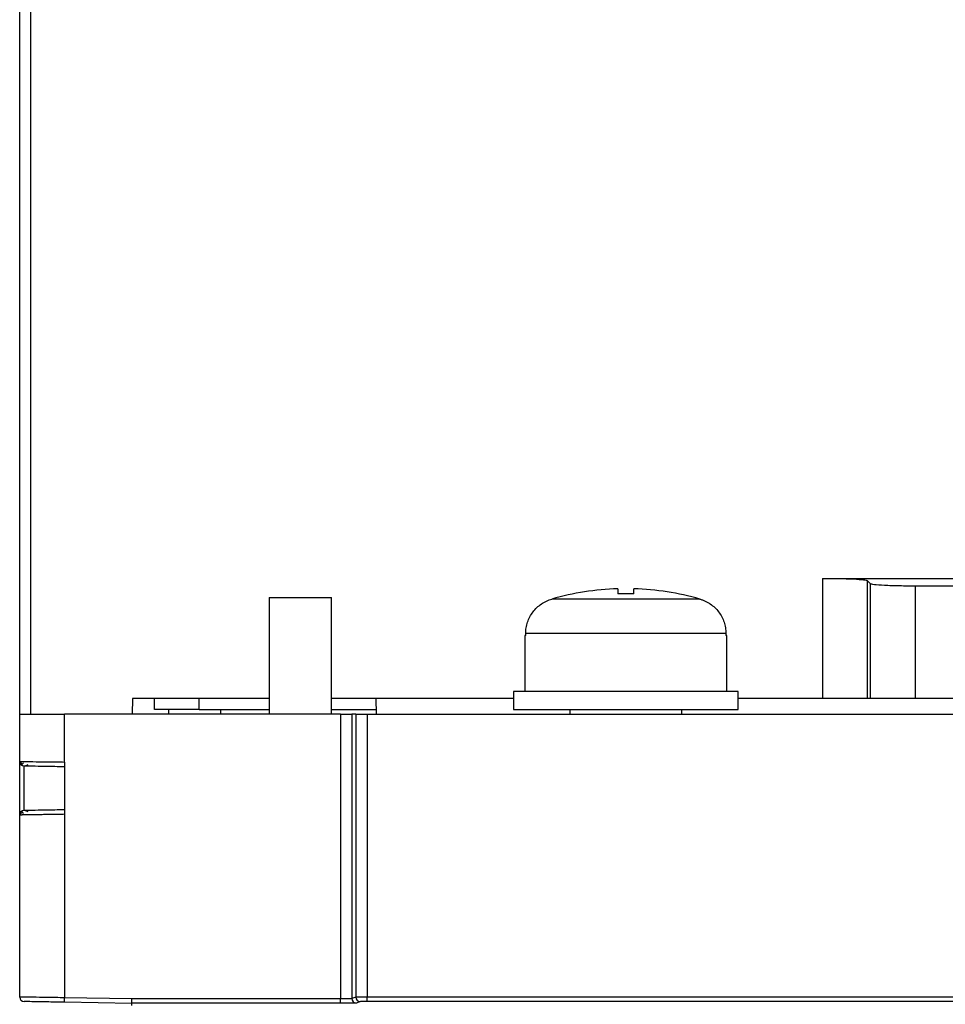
# Model space of a CAD drawing. Header units: inches. Extents: x -22 to 93, y -202 to -47.
# Tile 3 of 10: x -22 to 19, y -146 to -102. Entities that reach past the tile are written whole.
import ezdxf

# ---------------------------------------------------------------- set-up
doc = ezdxf.new("R2010")
doc.units = ezdxf.units.IN
doc.header["$MEASUREMENT"] = 0

# ---------------------------------------------------------------- blocks, each defined once
blk = doc.blocks.new('block 8')
at = {"color": 7, "lineweight": 25}
blk.add_lwpolyline([(9.892, -132.694), (9.892, -131.894)], dxfattribs=at)
blk = doc.blocks.new('block 9')
at = {"color": 7, "lineweight": 25}
blk.add_lwpolyline([(-0.109, -131.894), (-0.109, -132.694)], dxfattribs=at)
blk = doc.blocks.new('block 14')
at = {"color": 7, "lineweight": 25}
blk.add_lwpolyline([(0.392, -129.394), (0.392, -131.894)], dxfattribs=at)
blk = doc.blocks.new('block 15')
at = {"color": 7, "lineweight": 25}
blk.add_lwpolyline([(9.392, -131.894), (9.392, -129.394)], dxfattribs=at)
blk = doc.blocks.new('block 16')
at = {"color": 7, "lineweight": 25}
blk.add_open_spline([(-22.069, -134.993), (-22.069, -135.005), (-22.069, -135.018), (-22.067, -135.03), (-22.065, -135.043), (-22.062, -135.056), (-22.057, -135.068), (-22.053, -135.081), (-22.047, -135.093), (-22.039, -135.105), (-22.032, -135.116), (-22.023, -135.127), (-22.014, -135.138)], degree=3, knots=[0, 0, 0, 0, 1, 1, 1, 2, 2, 2, 3, 3, 3, 4, 4, 4, 4], dxfattribs=at)
blk = doc.blocks.new('block 17')
at = {"color": 7, "lineweight": 25}
blk.add_open_spline([(-21.874, -135.198), (-21.869, -135.196), (-21.865, -135.194), (-21.841, -135.186), (-21.815, -135.176), (-21.77, -135.159), (-21.724, -135.143)], degree=3, knots=[0, 0, 0, 0, 1, 1, 1, 2, 2, 2, 2], dxfattribs=at)
blk = doc.blocks.new('block 18')
at = {"color": 7, "lineweight": 25}
blk.add_open_spline([(-21.943, -135.07), (-21.976, -135.094), (-22.008, -135.118), (-22.015, -135.137), (-22.021, -135.156), (-22.003, -135.169), (-21.985, -135.182)], degree=3, knots=[0, 0, 0, 0, 1, 1, 1, 2, 2, 2, 2], dxfattribs=at)
blk = doc.blocks.new('block 25')
at = {"color": 7, "lineweight": 25}
blk.add_open_spline([(-21.994, -137.21), (-22.009, -137.222), (-22.025, -137.235), (-22.017, -137.251), (-22.01, -137.267), (-21.977, -137.288), (-21.945, -137.308)], degree=3, knots=[0, 0, 0, 0, 1, 1, 1, 2, 2, 2, 2], dxfattribs=at)
blk = doc.blocks.new('block 26')
at = {"color": 7, "lineweight": 25}
blk.add_open_spline([(-21.731, -137.246), (-21.781, -137.231), (-21.831, -137.215), (-21.852, -137.207), (-21.868, -137.201), (-21.869, -137.197), (-21.869, -137.195)], degree=3, knots=[0, 0, 0, 0, 1, 1, 1, 2, 2, 2, 2], dxfattribs=at)
blk = doc.blocks.new('block 27')
at = {"color": 7, "lineweight": 25}
blk.add_open_spline([(-22.015, -137.251), (-22.03, -137.27), (-22.045, -137.29), (-22.055, -137.312), (-22.061, -137.324), (-22.065, -137.338), (-22.067, -137.351), (-22.07, -137.366), (-22.071, -137.381), (-22.071, -137.396)], degree=3, knots=[0, 0, 0, 0, 1, 1, 1, 2, 2, 2, 3, 3, 3, 3], dxfattribs=at)
blk = doc.blocks.new('block 32')
at = {"color": 7, "lineweight": 25}
blk.add_lwpolyline([(2.392, -132.694), (2.392, -132.894)], dxfattribs=at)
blk = doc.blocks.new('block 33')
at = {"color": 7, "lineweight": 25}
blk.add_lwpolyline([(7.391, -132.894), (7.391, -132.694)], dxfattribs=at)
blk = doc.blocks.new('block 36')
at = {"color": 7, "lineweight": 25}
blk.add_lwpolyline([(-11, -127.694), (-11, -132.894)], dxfattribs=at)
blk = doc.blocks.new('block 37')
at = {"color": 7, "lineweight": 25}
blk.add_lwpolyline([(-8.217, -132.894), (-8.217, -127.694)], dxfattribs=at)
blk = doc.blocks.new('block 51')
at = {"color": 7, "lineweight": 25}
blk.add_lwpolyline([(77.417, -145.698), (-6.634, -145.698)], dxfattribs=at)
blk = doc.blocks.new('block 52')
at = {"color": 7, "lineweight": 25}
blk.add_lwpolyline([(-6.634, -145.698), (-6.634, -145.498)], dxfattribs=at)
blk = doc.blocks.new('block 53')
at = {"color": 7, "lineweight": 25}
blk.add_lwpolyline([(77.417, -145.498), (-6.634, -145.498)], dxfattribs=at)
blk = doc.blocks.new('block 59')
at = {"color": 7, "lineweight": 25}
blk.add_lwpolyline([(-6.634, -132.894), (-6.634, -145.498)], dxfattribs=at)
blk = doc.blocks.new('block 60')
at = {"color": 7, "lineweight": 25}
blk.add_lwpolyline([(-6.634, -132.894), (77.417, -132.894)], dxfattribs=at)
blk = doc.blocks.new('block 61')
at = {"color": 7, "lineweight": 25}
blk.add_open_spline([(-6.634, -145.498), (-6.76, -145.497), (-6.886, -145.497), (-6.978, -145.498), (-7.07, -145.499), (-7.127, -145.501), (-7.133, -145.503)], degree=3, knots=[0, 0, 0, 0, 1, 1, 1, 2, 2, 2, 2], dxfattribs=at)
blk = doc.blocks.new('block 62')
at = {"color": 7, "lineweight": 25}
blk.add_lwpolyline([(-7.133, -132.894), (-7.133, -145.503)], dxfattribs=at)
blk = doc.blocks.new('block 63')
at = {"color": 7, "lineweight": 25}
blk.add_lwpolyline([(-7.133, -132.894), (-6.634, -132.894)], dxfattribs=at)
blk = doc.blocks.new('block 118')
at = {"color": 7, "lineweight": 25}
blk.add_open_spline([(-6.634, -145.698), (-6.692, -145.698), (-6.748, -145.698), (-6.807, -145.699), (-6.836, -145.699), (-6.865, -145.699), (-6.889, -145.7), (-6.913, -145.701), (-6.931, -145.702), (-6.934, -145.702)], degree=3, knots=[0, 0, 0, 0, 1, 1, 1, 2, 2, 2, 3, 3, 3, 3], dxfattribs=at)
blk = doc.blocks.new('block 119')
at = {"color": 7, "lineweight": 25}
blk.add_open_spline([(-7.133, -145.503), (-7.133, -145.613), (-7.044, -145.702), (-6.934, -145.702)], degree=3, dxfattribs=at)
blk = doc.blocks.new('block 180')
at = {"color": 7, "lineweight": 25}
blk.add_lwpolyline([(-7.819, -145.776), (-17.109, -145.776)], dxfattribs=at)
blk = doc.blocks.new('block 181')
at = {"color": 7, "lineweight": 25}
blk.add_open_spline([(-7.406, -145.774), (-7.409, -145.774), (-7.413, -145.774), (-7.417, -145.774), (-7.466, -145.775), (-7.528, -145.775), (-7.591, -145.775), (-7.666, -145.776), (-7.742, -145.776), (-7.819, -145.776)], degree=3, knots=[0, 0, 0, 0, 1, 1, 1, 2, 2, 2, 3, 3, 3, 3], dxfattribs=at)
blk = doc.blocks.new('block 182')
at = {"color": 7, "lineweight": 25}
blk.add_lwpolyline([(-6.934, -145.702), (-7.12, -145.764)], dxfattribs=at)
blk = doc.blocks.new('block 191')
at = {"color": 7, "lineweight": 25}
blk.add_lwpolyline([(-17.109, -145.869), (-17.109, -145.781)], dxfattribs=at)
blk = doc.blocks.new('block 192')
at = {"color": 7, "lineweight": 25}
blk.add_lwpolyline([(-17.109, -145.781), (-17.109, -145.781)], dxfattribs=at)
blk = doc.blocks.new('block 197')
at = {"color": 7, "lineweight": 25}
blk.add_open_spline([(-7.319, -145.565), (-7.319, -145.675), (-7.23, -145.764), (-7.12, -145.764)], degree=3, dxfattribs=at)
blk = doc.blocks.new('block 198')
at = {"color": 7, "lineweight": 25}
blk.add_lwpolyline([(-7.133, -145.503), (-7.319, -145.565)], dxfattribs=at)
blk = doc.blocks.new('block 199')
at = {"color": 7, "lineweight": 25}
blk.add_lwpolyline([(-7.319, -132.894), (-7.319, -145.565)], dxfattribs=at)
blk = doc.blocks.new('block 200')
at = {"color": 7, "lineweight": 25}
blk.add_lwpolyline([(-7.133, -132.894), (-7.319, -132.894)], dxfattribs=at)
blk = doc.blocks.new('block 245')
at = {"color": 7, "lineweight": 25}
blk.add_lwpolyline([(-0.109, -132.694), (9.892, -132.694)], dxfattribs=at)
blk = doc.blocks.new('block 246')
at = {"color": 7, "lineweight": 25}
blk.add_lwpolyline([(9.892, -131.894), (-0.109, -131.894)], dxfattribs=at)
blk = doc.blocks.new('block 257')
at = {"color": 7, "lineweight": 25}
blk.add_lwpolyline([(0.432, -129.394), (0.392, -129.394)], dxfattribs=at)
blk = doc.blocks.new('block 258')
at = {"color": 7, "lineweight": 25}
blk.add_lwpolyline([(0.432, -129.394), (0.432, -129.307)], dxfattribs=at)
blk = doc.blocks.new('block 259')
at = {"color": 7, "lineweight": 25}
blk.add_lwpolyline([(9.351, -129.307), (0.432, -129.307)], dxfattribs=at)
blk = doc.blocks.new('block 260')
at = {"color": 7, "lineweight": 25}
blk.add_lwpolyline([(9.351, -129.307), (9.351, -129.394)], dxfattribs=at)
blk = doc.blocks.new('block 261')
at = {"color": 7, "lineweight": 25}
blk.add_lwpolyline([(9.392, -129.394), (9.351, -129.394)], dxfattribs=at)
blk = doc.blocks.new('block 268')
at = {"color": 7, "lineweight": 25}
blk.add_open_spline([(0.432, -129.307), (0.433, -129.263), (0.434, -129.22), (0.437, -129.177), (0.44, -129.134), (0.446, -129.092), (0.453, -129.049), (0.46, -129.007), (0.468, -128.965), (0.479, -128.923), (0.489, -128.881), (0.502, -128.839), (0.515, -128.798), (0.543, -128.717), (0.577, -128.637), (0.618, -128.561), (0.658, -128.485), (0.705, -128.412), (0.758, -128.343), (0.81, -128.275), (0.867, -128.211), (0.929, -128.151), (0.992, -128.092), (1.06, -128.038), (1.132, -127.989), (1.203, -127.94), (1.278, -127.896), (1.356, -127.861), (1.435, -127.825), (1.517, -127.798), (1.6, -127.77)], degree=3, knots=[0, 0, 0, 0, 1, 1, 1, 2, 2, 2, 3, 3, 3, 4, 4, 4, 5, 5, 5, 6, 6, 6, 7, 7, 7, 8, 8, 8, 9, 9, 9, 10, 10, 10, 10], dxfattribs=at)
blk = doc.blocks.new('block 269')
at = {"color": 7, "lineweight": 25}
blk.add_lwpolyline([(8.183, -127.77), (1.6, -127.77)], dxfattribs=at)
blk = doc.blocks.new('block 270')
at = {"color": 7, "lineweight": 25}
blk.add_open_spline([(8.183, -127.77), (8.225, -127.783), (8.266, -127.796), (8.307, -127.811), (8.347, -127.825), (8.387, -127.842), (8.426, -127.861), (8.465, -127.879), (8.503, -127.898), (8.54, -127.92), (8.578, -127.941), (8.615, -127.964), (8.65, -127.988), (8.722, -128.037), (8.789, -128.091), (8.852, -128.15), (8.915, -128.209), (8.972, -128.274), (9.025, -128.342), (9.077, -128.411), (9.124, -128.483), (9.164, -128.559), (9.205, -128.635), (9.239, -128.715), (9.267, -128.797), (9.295, -128.879), (9.317, -128.963), (9.33, -129.048), (9.343, -129.134), (9.347, -129.22), (9.351, -129.307)], degree=3, knots=[0, 0, 0, 0, 1, 1, 1, 2, 2, 2, 3, 3, 3, 4, 4, 4, 5, 5, 5, 6, 6, 6, 7, 7, 7, 8, 8, 8, 9, 9, 9, 10, 10, 10, 10], dxfattribs=at)
blk = doc.blocks.new('block 271')
at = {"color": 7, "lineweight": 25}
blk.add_lwpolyline([(-7.819, -145.776), (-7.819, -145.576)], dxfattribs=at)
blk = doc.blocks.new('block 272')
at = {"color": 7, "lineweight": 25}
blk.add_open_spline([(-7.319, -145.565), (-7.326, -145.568), (-7.383, -145.571), (-7.475, -145.573), (-7.566, -145.575), (-7.692, -145.576), (-7.819, -145.576)], degree=3, knots=[0, 0, 0, 0, 1, 1, 1, 2, 2, 2, 2], dxfattribs=at)
blk = doc.blocks.new('block 277')
at = {"color": 7, "lineweight": 25}
blk.add_lwpolyline([(-7.819, -132.894), (-7.819, -145.576)], dxfattribs=at)
blk = doc.blocks.new('block 278')
at = {"color": 7, "lineweight": 25}
blk.add_lwpolyline([(-7.819, -132.894), (-7.319, -132.894)], dxfattribs=at)
blk = doc.blocks.new('block 289')
at = {"color": 7, "lineweight": 25}
blk.add_lwpolyline([(4.532, -127.315), (4.532, -127.542)], dxfattribs=at)
blk = doc.blocks.new('block 290')
at = {"color": 7, "lineweight": 25}
blk.add_open_spline([(5.252, -127.542), (5.012, -127.535), (4.771, -127.535), (4.532, -127.542)], degree=3, dxfattribs=at)
blk = doc.blocks.new('block 291')
at = {"color": 7, "lineweight": 25}
blk.add_lwpolyline([(5.252, -127.542), (5.252, -127.315)], dxfattribs=at)
blk = doc.blocks.new('block 292')
at = {"color": 7, "lineweight": 25}
blk.add_open_spline([(8.183, -127.77), (7.229, -127.497), (6.244, -127.345), (5.252, -127.315)], degree=3, dxfattribs=at)
blk = doc.blocks.new('block 293')
at = {"color": 7, "lineweight": 25}
blk.add_open_spline([(4.532, -127.315), (3.539, -127.345), (2.554, -127.497), (1.6, -127.77)], degree=3, dxfattribs=at)
blk = doc.blocks.new('block 303')
at = {"color": 7, "lineweight": 25}
blk.add_open_spline([(-22.109, -134.998), (-22.109, -135), (-22.056, -135.003), (-21.956, -135.005), (-21.856, -135.008), (-21.708, -135.011), (-21.523, -135.013), (-21.338, -135.016), (-21.116, -135.018), (-20.874, -135.021), (-20.632, -135.024), (-20.37, -135.026), (-20.109, -135.029)], degree=3, knots=[0, 0, 0, 0, 1, 1, 1, 2, 2, 2, 3, 3, 3, 4, 4, 4, 4], dxfattribs=at)
blk = doc.blocks.new('block 304')
at = {"color": 7, "lineweight": 25}
blk.add_lwpolyline([(-22.109, -134.998), (-22.109, -132.894)], dxfattribs=at)
blk = doc.blocks.new('block 305')
at = {"color": 7, "lineweight": 25}
blk.add_lwpolyline([(-20.109, -135.029), (-20.109, -132.894)], dxfattribs=at)
blk = doc.blocks.new('block 306')
at = {"color": 7, "lineweight": 25}
blk.add_lwpolyline([(-22.109, -132.894), (-20.109, -132.894)], dxfattribs=at)
blk = doc.blocks.new('block 307')
at = {"color": 7, "lineweight": 25}
blk.add_lwpolyline([(-20.109, -135.029), (-20.109, -137.359)], dxfattribs=at)
blk = doc.blocks.new('block 308')
at = {"color": 7, "lineweight": 25}
blk.add_lwpolyline([(-7.819, -145.576), (-17.107, -145.579)], dxfattribs=at)
blk = doc.blocks.new('block 309')
at = {"color": 7, "lineweight": 25}
blk.add_lwpolyline([(-17.107, -145.579), (-20.109, -145.529)], dxfattribs=at)
blk = doc.blocks.new('block 310')
at = {"color": 7, "lineweight": 25}
blk.add_lwpolyline([(-20.109, -137.359), (-20.109, -145.529)], dxfattribs=at)
blk = doc.blocks.new('block 311')
at = {"color": 7, "lineweight": 25}
blk.add_lwpolyline([(-7.819, -132.894), (-20.109, -132.894)], dxfattribs=at)
blk = doc.blocks.new('block 320')
at = {"color": 7, "lineweight": 25}
blk.add_lwpolyline([(-17.109, -145.781), (-20.112, -145.729)], dxfattribs=at)
blk = doc.blocks.new('block 321')
at = {"color": 7, "lineweight": 25}
blk.add_lwpolyline([(-20.112, -145.729), (-20.109, -145.529)], dxfattribs=at)
blk = doc.blocks.new('block 322')
at = {"color": 7, "lineweight": 25}
blk.add_open_spline([(-17.109, -145.781), (-17.109, -145.781), (-17.109, -145.759), (-17.109, -145.722), (-17.108, -145.684), (-17.107, -145.631), (-17.107, -145.579)], degree=3, knots=[0, 0, 0, 0, 1, 1, 1, 2, 2, 2, 2], dxfattribs=at)
blk = doc.blocks.new('block 323')
at = {"color": 7, "lineweight": 25}
blk.add_open_spline([(-20.109, -137.359), (-20.154, -137.36), (-20.2, -137.361), (-20.245, -137.361), (-20.29, -137.362), (-20.335, -137.363), (-20.379, -137.364), (-20.423, -137.364), (-20.467, -137.365), (-20.51, -137.366), (-20.553, -137.366), (-20.595, -137.367), (-20.637, -137.367), (-20.679, -137.368), (-20.72, -137.369), (-20.76, -137.369), (-20.8, -137.37), (-20.84, -137.37), (-20.879, -137.371), (-20.917, -137.371), (-20.955, -137.372), (-20.992, -137.372), (-21.029, -137.373), (-21.065, -137.374), (-21.101, -137.374), (-21.135, -137.375), (-21.17, -137.375), (-21.204, -137.376), (-21.237, -137.376), (-21.269, -137.377), (-21.301, -137.377), (-21.332, -137.378), (-21.362, -137.378), (-21.392, -137.379), (-21.421, -137.379), (-21.45, -137.379), (-21.478, -137.38), (-21.505, -137.38), (-21.532, -137.381), (-21.558, -137.381), (-21.583, -137.381), (-21.607, -137.382), (-21.631, -137.382), (-21.655, -137.383), (-21.677, -137.383), (-21.699, -137.384), (-21.721, -137.384), (-21.741, -137.384), (-21.761, -137.385), (-21.781, -137.385), (-21.8, -137.385), (-21.818, -137.385), (-21.836, -137.386), (-21.852, -137.386), (-21.869, -137.386), (-21.884, -137.387), (-21.9, -137.387), (-21.914, -137.387), (-21.928, -137.387), (-21.941, -137.387), (-21.954, -137.388), (-21.966, -137.388), (-21.978, -137.388), (-21.989, -137.388), (-22, -137.388), (-22.01, -137.389), (-22.019, -137.389), (-22.028, -137.389), (-22.036, -137.389), (-22.044, -137.389), (-22.052, -137.389), (-22.058, -137.39), (-22.065, -137.39), (-22.071, -137.39), (-22.076, -137.39), (-22.081, -137.39), (-22.086, -137.39), (-22.09, -137.39), (-22.093, -137.39), (-22.097, -137.39), (-22.1, -137.39), (-22.102, -137.39), (-22.104, -137.391), (-22.106, -137.391), (-22.107, -137.391)], degree=3, knots=[0, 0, 0, 0, 1, 1, 1, 2, 2, 2, 3, 3, 3, 4, 4, 4, 5, 5, 5, 6, 6, 6, 7, 7, 7, 8, 8, 8, 9, 9, 9, 10, 10, 10, 11, 11, 11, 12, 12, 12, 13, 13, 13, 14, 14, 14, 15, 15, 15, 16, 16, 16, 17, 17, 17, 18, 18, 18, 19, 19, 19, 20, 20, 20, 21, 21, 21, 22, 22, 22, 23, 23, 23, 24, 24, 24, 25, 25, 25, 26, 26, 26, 27, 27, 27, 28, 28, 28, 28], dxfattribs=at)
blk = doc.blocks.new('block 324')
at = {"color": 7, "lineweight": 25}
blk.add_open_spline([(-20.109, -145.529), (-20.37, -145.525), (-20.633, -145.52), (-20.875, -145.517), (-21.117, -145.513), (-21.338, -145.509), (-21.523, -145.506), (-21.708, -145.503), (-21.856, -145.501), (-21.956, -145.499), (-22.056, -145.498), (-22.108, -145.497), (-22.109, -145.498)], degree=3, knots=[0, 0, 0, 0, 1, 1, 1, 2, 2, 2, 3, 3, 3, 4, 4, 4, 4], dxfattribs=at)
blk = doc.blocks.new('block 325')
at = {"color": 7, "lineweight": 25}
blk.add_lwpolyline([(-22.109, -145.498), (-22.109, -137.391)], dxfattribs=at)
blk = doc.blocks.new('block 332')
at = {"color": 7, "lineweight": 25}
blk.add_open_spline([(-21.912, -135.198), (-21.912, -135.198), (-21.89, -135.198), (-21.833, -135.199), (-21.776, -135.2), (-21.684, -135.202), (-21.54, -135.204), (-21.397, -135.207), (-21.2, -135.21), (-20.95, -135.214), (-20.825, -135.217), (-20.688, -135.219), (-20.548, -135.221), (-20.408, -135.224), (-20.262, -135.227), (-20.109, -135.229)], degree=3, knots=[0, 0, 0, 0, 1, 1, 1, 2, 2, 2, 3, 3, 3, 4, 4, 4, 5, 5, 5, 5], dxfattribs=at)
blk = doc.blocks.new('block 333')
at = {"color": 7, "lineweight": 25}
blk.add_open_spline([(-22.109, -134.998), (-22.109, -135.107), (-22.021, -135.196), (-21.912, -135.198)], degree=3, dxfattribs=at)
blk = doc.blocks.new('block 338')
at = {"color": 7, "lineweight": 25}
blk.add_open_spline([(-20.112, -145.729), (-20.256, -145.727), (-20.392, -145.724), (-20.523, -145.722), (-20.654, -145.72), (-20.78, -145.717), (-20.897, -145.715), (-21.015, -145.713), (-21.123, -145.711), (-21.218, -145.71), (-21.313, -145.708), (-21.395, -145.707), (-21.467, -145.705), (-21.61, -145.703), (-21.712, -145.701), (-21.787, -145.7), (-21.825, -145.699), (-21.855, -145.699), (-21.877, -145.698), (-21.899, -145.698), (-21.912, -145.698), (-21.912, -145.698)], degree=3, knots=[0, 0, 0, 0, 1, 1, 1, 2, 2, 2, 3, 3, 3, 4, 4, 4, 5, 5, 5, 6, 6, 6, 7, 7, 7, 7], dxfattribs=at)
blk = doc.blocks.new('block 339')
at = {"color": 7, "lineweight": 25}
blk.add_open_spline([(-22.109, -145.498), (-22.109, -145.607), (-22.021, -145.696), (-21.912, -145.698)], degree=3, dxfattribs=at)
blk = doc.blocks.new('block 342')
at = {"color": 7, "lineweight": 25}
blk.add_open_spline([(-21.912, -137.191), (-22.021, -137.193), (-22.109, -137.282), (-22.109, -137.391)], degree=3, dxfattribs=at)
blk = doc.blocks.new('block 343')
at = {"color": 7, "lineweight": 25}
blk.add_open_spline([(-20.109, -137.159), (-20.261, -137.162), (-20.407, -137.164), (-20.547, -137.167), (-20.687, -137.169), (-20.824, -137.172), (-20.949, -137.174), (-21.2, -137.178), (-21.397, -137.182), (-21.54, -137.184), (-21.684, -137.187), (-21.776, -137.189), (-21.833, -137.189), (-21.89, -137.19), (-21.912, -137.191), (-21.912, -137.191)], degree=3, knots=[0, 0, 0, 0, 1, 1, 1, 2, 2, 2, 3, 3, 3, 4, 4, 4, 5, 5, 5, 5], dxfattribs=at)
blk = doc.blocks.new('block 353')
at = {"color": 7, "lineweight": 25}
blk.add_lwpolyline([(22.994, -127.194), (17.789, -127.194)], dxfattribs=at)
blk = doc.blocks.new('block 354')
at = {"color": 7, "lineweight": 25}
blk.add_open_spline([(17.789, -127.194), (17.56, -127.194), (17.314, -127.192), (17.075, -127.187), (16.836, -127.183), (16.606, -127.175), (16.413, -127.165), (16.22, -127.156), (16.065, -127.144), (15.961, -127.132), (15.858, -127.12), (15.804, -127.107), (15.792, -127.095)], degree=3, knots=[0, 0, 0, 0, 1, 1, 1, 2, 2, 2, 3, 3, 3, 4, 4, 4, 4], dxfattribs=at)
blk = doc.blocks.new('block 355')
at = {"color": 7, "lineweight": 25}
blk.add_lwpolyline([(15.792, -127.095), (15.645, -126.948)], dxfattribs=at)
blk = doc.blocks.new('block 356')
at = {"color": 7, "lineweight": 25}
blk.add_open_spline([(13.648, -126.848), (13.877, -126.848), (14.124, -126.85), (14.362, -126.855), (14.601, -126.86), (14.831, -126.867), (15.024, -126.877), (15.217, -126.887), (15.372, -126.898), (15.476, -126.91), (15.579, -126.923), (15.633, -126.936), (15.645, -126.948)], degree=3, knots=[0, 0, 0, 0, 1, 1, 1, 2, 2, 2, 3, 3, 3, 4, 4, 4, 4], dxfattribs=at)
blk = doc.blocks.new('block 357')
at = {"color": 7, "lineweight": 25}
blk.add_lwpolyline([(13.648, -126.848), (27.135, -126.848)], dxfattribs=at)
blk = doc.blocks.new('block 369')
at = {"color": 7, "lineweight": 25}
blk.add_lwpolyline([(17.789, -132.194), (17.789, -127.194)], dxfattribs=at)
blk = doc.blocks.new('block 370')
at = {"color": 7, "lineweight": 25}
blk.add_lwpolyline([(17.789, -132.194), (15.792, -132.194)], dxfattribs=at)
blk = doc.blocks.new('block 371')
at = {"color": 7, "lineweight": 25}
blk.add_lwpolyline([(15.792, -132.194), (15.792, -127.095)], dxfattribs=at)
blk = doc.blocks.new('block 372')
at = {"color": 7, "lineweight": 25}
blk.add_lwpolyline([(22.994, -132.194), (17.789, -132.194)], dxfattribs=at)
blk = doc.blocks.new('block 424')
at = {"color": 7, "lineweight": 25}
blk.add_lwpolyline([(-11, -127.694), (-8.217, -127.694)], dxfattribs=at)
blk = doc.blocks.new('block 429')
at = {"color": 7, "lineweight": 25}
blk.add_lwpolyline([(15.645, -126.948), (15.645, -132.194)], dxfattribs=at)
blk = doc.blocks.new('block 430')
at = {"color": 7, "lineweight": 25}
blk.add_lwpolyline([(15.792, -132.194), (15.645, -132.194)], dxfattribs=at)
blk = doc.blocks.new('block 448')
at = {"color": 7, "lineweight": 25}
blk.add_lwpolyline([(13.648, -126.848), (13.648, -132.194)], dxfattribs=at)
blk = doc.blocks.new('block 449')
at = {"color": 7, "lineweight": 25}
blk.add_lwpolyline([(15.645, -132.194), (13.648, -132.194)], dxfattribs=at)
blk = doc.blocks.new('block 484')
at = {"color": 7, "lineweight": 25}
blk.add_lwpolyline([(-17.086, -132.194), (-17.098, -132.894)], dxfattribs=at)
blk = doc.blocks.new('block 502')
at = {"color": 7, "lineweight": 25}
blk.add_lwpolyline([(13.648, -132.194), (9.892, -132.194)], dxfattribs=at)
blk = doc.blocks.new('block 503')
at = {"color": 7, "lineweight": 25}
blk.add_lwpolyline([(-0.109, -132.194), (-8.217, -132.194)], dxfattribs=at)
blk = doc.blocks.new('block 504')
at = {"color": 7, "lineweight": 25}
blk.add_lwpolyline([(-11, -132.194), (-17.086, -132.194)], dxfattribs=at)
blk = doc.blocks.new('block 608')
at = {"color": 7, "lineweight": 25}
blk.add_lwpolyline([(-22.109, -133.494), (-22.109, -74.894)], dxfattribs=at)
blk = doc.blocks.new('block 680')
at = {"color": 7, "lineweight": 25}
blk.add_lwpolyline([(-6.239, -132.194), (-6.227, -132.894)], dxfattribs=at)
blk = doc.blocks.new('block 783')
at = {"color": 7, "lineweight": 25}
blk.add_lwpolyline([(-8.217, -132.694), (-6.231, -132.694)], dxfattribs=at)
blk = doc.blocks.new('block 847')
at = {"color": 7, "lineweight": 25}
blk.add_lwpolyline([(-14.109, -132.694), (-11, -132.694)], dxfattribs=at)
blk = doc.blocks.new('block 848')
at = {"color": 7, "lineweight": 25}
blk.add_lwpolyline([(-16.108, -132.694), (-16.108, -132.194)], dxfattribs=at)
blk = doc.blocks.new('block 849')
at = {"color": 7, "lineweight": 25}
blk.add_lwpolyline([(-14.109, -132.694), (-16.108, -132.694)], dxfattribs=at)
blk = doc.blocks.new('block 854')
at = {"color": 7, "lineweight": 25}
blk.add_lwpolyline([(-13.163, -132.694), (-13.163, -132.894)], dxfattribs=at)
blk = doc.blocks.new('block 1336')
at = {"color": 7, "lineweight": 25}
blk.add_lwpolyline([(-21.912, -137.191), (-21.912, -135.198)], dxfattribs=at)
blk = doc.blocks.new('block 1337')
at = {"color": 7, "lineweight": 25}
blk.add_lwpolyline([(-22.109, -137.391), (-22.109, -134.998)], dxfattribs=at)
blk = doc.blocks.new('block 1368')
at = {"color": 7, "lineweight": 25}
blk.add_lwpolyline([(-15.459, -132.894), (-15.459, -132.694)], dxfattribs=at)
blk = doc.blocks.new('block 1421')
at = {"color": 253, "lineweight": 25}
blk.add_open_spline([(-7.12, -145.764), (-7.133, -145.766), (-7.146, -145.768), (-7.177, -145.769), (-7.203, -145.77), (-7.241, -145.771), (-7.288, -145.772), (-7.323, -145.773), (-7.364, -145.773), (-7.406, -145.774)], degree=3, knots=[0, 0, 0, 0, 1, 1, 1, 2, 2, 2, 3, 3, 3, 3], dxfattribs=at)
blk = doc.blocks.new('block 1426')
at = {"color": 253, "lineweight": 25}
blk.add_lwpolyline([(-21.609, -132.894), (-21.609, -74.894)], dxfattribs=at)
blk = doc.blocks.new('block 1427')
at = {"color": 253, "lineweight": 25}
blk.add_lwpolyline([(-14.109, -132.694), (-14.109, -132.194)], dxfattribs=at)

msp = doc.modelspace()

# ---------------------------------------------------------------- block references
for name in ['block 608', 'block 1426', 'block 356', 'block 357', 'block 448', 'block 355', 'block 429', 'block 354', 'block 371', 'block 293', 'block 289', 'block 290', 'block 291', 'block 292', 'block 353', 'block 369', 'block 36', 'block 424', 'block 37', 'block 268', 'block 269', 'block 270', 'block 258', 'block 259', 'block 260', 'block 14', 'block 257', 'block 261', 'block 15', 'block 9', 'block 246', 'block 8', 'block 484', 'block 504', 'block 848', 'block 1427', 'block 503', 'block 680', 'block 502', 'block 449', 'block 430', 'block 370', 'block 372', 'block 849', 'block 1368', 'block 847', 'block 854', 'block 783', 'block 245', 'block 32', 'block 33', 'block 304', 'block 306', 'block 305', 'block 311', 'block 277', 'block 278', 'block 199', 'block 200', 'block 62', 'block 63', 'block 59', 'block 60', 'block 303', 'block 333', 'block 1337', 'block 16', 'block 18', 'block 307', 'block 332', 'block 1336', 'block 17', 'block 342', 'block 27', 'block 25', 'block 343', 'block 26', 'block 325', 'block 323', 'block 310', 'block 324', 'block 339', 'block 321', 'block 309', 'block 322', 'block 308', 'block 272', 'block 271', 'block 198', 'block 197', 'block 61', 'block 119', 'block 52', 'block 53', 'block 338', 'block 320', 'block 180', 'block 191', 'block 192', 'block 181', 'block 1421', 'block 182', 'block 118', 'block 51']:
    msp.add_blockref(name, (0, 0))

doc.saveas('drawing.dxf')
